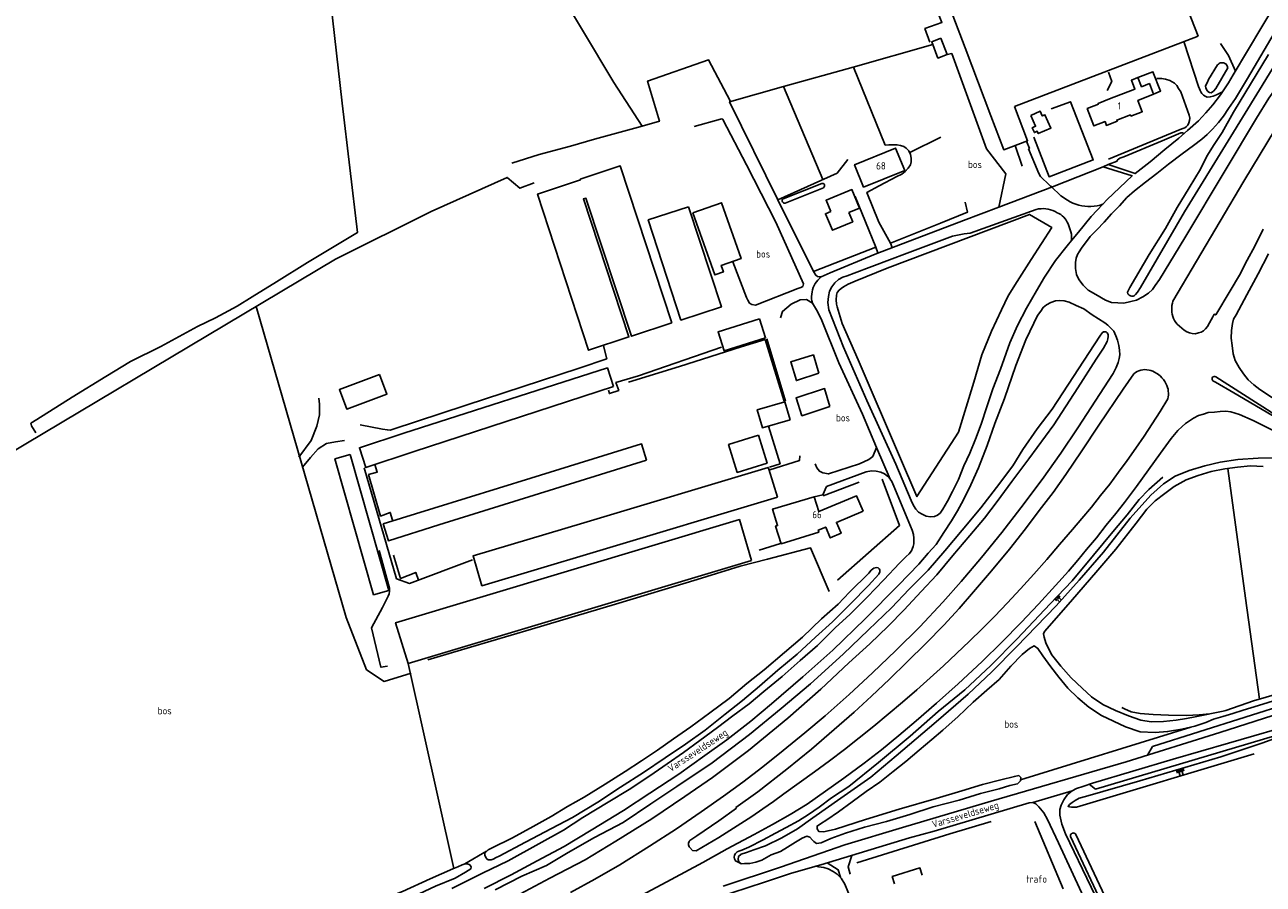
# Model space of a CAD drawing. Header units: metres. Extents: x 226218 to 240385, y 439369 to 449677.
# Tile 158 of 256: x 234094 to 234520, y 444073 to 444369. Entities that reach past the tile are written whole.
import ezdxf

# ---------------------------------------------------------------- set-up
doc = ezdxf.new("R2010")
doc.units = ezdxf.units.M
doc.header["$MEASUREMENT"] = 0
for name, color, linetype in [('BIJGEBOUW', 4, 'Continuous'), ('DAKRAND-BYG', 4, 'Continuous'), ('FUNKTIEAAND', 253, 'Continuous'), ('HEG', 253, 'Continuous'), ('HEK', 253, 'Continuous'), ('HOOFDGEBOUW', 4, 'Continuous'), ('HUISNUMMER', 253, 'Continuous'), ('INSTEEKSLOOT', 153, 'Continuous'), ('KANTVERH', 253, 'Continuous'), ('KANTWATER', 153, 'Continuous'), ('KNTONVERHARD', 253, 'Continuous'), ('MUUR', 253, 'Continuous'), ('OVERVBOUW', 253, 'Continuous'), ('OVLIJNOBJ', 253, 'Continuous'), ('RASTER', 253, 'Continuous'), ('STRAATNAAM', 253, 'Continuous'), ('TALUD', 253, 'Continuous')]:
    doc.layers.add(name, color=color, linetype=linetype)
doc.styles.get("Standard").update_dxf_attribs({"font": 'iso.shx'})

# ---------------------------------------------------------------- blocks, each defined once
blk = doc.blocks.new('TA', base_point=(75009.5, 300012))
for p, q in [((75009.5, 300012.5), (75010, 300012.5)), ((75009.5, 300012.25), (75010.5, 300012.25)), ((75009.5, 300012), (75010, 300012)), ((75009.5, 300011.75), (75010.5, 300011.75)), ((75009.5, 300011.5), (75010, 300011.5))]:
    blk.add_line(p, q)

msp = doc.modelspace()

# ---------------------------------------------------------------- linework, layer by layer
at = {"layer": 'BIJGEBOUW'}
for p, q in [((234497.64, 444364.95), (234493.12, 444376.66)), ((234417.47, 444360.96), (234413.24, 444371.99)), ((234434.48, 444340.77), (234497.64, 444364.95)), ((234417.47, 444360.96), (234426.35, 444337.52)), ((234352.89, 444206.3), (234349.87, 444215.97))]:
    msp.add_line(p, q, dxfattribs=at)
for points in [[(234409.08, 444364.2), (234405.97, 444363.01), (234408.12, 444357.38), (234411.23, 444358.57), (234409.08, 444364.2)], [(234426.35, 444337.52), (234430.77, 444325.84), (234438.97, 444328.94), (234434.48, 444340.77)], [(234296.49, 444244.34), (234294.36, 444250.78), (234224.34, 444228.28), (234208.99, 444223.28), (234211.19, 444216.54), (234227.82, 444221.97), (234296.49, 444244.34)], [(234307.83, 444219), (234306.12, 444224.62), (234267.98, 444212.81), (234234.57, 444202.45), (234217.24, 444197.11), (234218.99, 444191.29), (234236.35, 444196.73), (234269.16, 444206.97), (234307.83, 444219)], [(234349.87, 444215.97), (234349.69, 444216.53), (234286.28, 444197.51), (234248.13, 444186.09), (234251.17, 444175.83), (234289.45, 444187.22), (234352.89, 444206.3)]]:
    msp.add_lwpolyline(points, dxfattribs=at)
at = {"layer": 'DAKRAND-BYG'}
for points in [[(234440.04, 444337.66), (234441.7, 444333.91), (234440.57, 444333.41), (234441.3, 444331.74), (234442.3, 444332.19), (234442.65, 444331.39), (234446.98, 444333.29), (234444.95, 444337.9), (234444.02, 444337.49), (234443.3, 444339.1), (234440.04, 444337.66)], [(234396.66, 444318.67), (234382.52, 444312.97), (234379.4, 444320.7), (234393.54, 444326.41), (234396.66, 444318.67)], [(234316.57, 444266.25), (234298.79, 444320.27), (234284.99, 444315.72), (234285.08, 444315.45), (234270.34, 444310.6), (234287.8, 444256.86), (234301.74, 444261.41), (234286.11, 444308.91), (234286.95, 444309.18), (234302.6, 444261.65), (234316.57, 444266.25)], [(234322.32, 444306.23), (234333.58, 444271.76), (234319.67, 444267.22), (234308.42, 444301.7), (234322.32, 444306.23)], [(234323.8, 444304.13), (234331.31, 444282.78), (234334.29, 444283.83), (234333.52, 444286.02), (234340.35, 444288.42), (234333.61, 444307.58), (234323.8, 444304.13)], [(234346.75, 444267.64), (234332.46, 444263.19), (234334.49, 444256.66), (234348.78, 444261.11), (234346.75, 444267.64)], [(234367.16, 444248.95), (234365.24, 444255.27), (234357.48, 444252.81), (234359.4, 444246.43), (234367.16, 444248.95)], [(234215.95, 444248.53), (234202.13, 444243.34), (234204.67, 444236.59), (234218.48, 444241.78), (234215.95, 444248.53)], [(234370.89, 444237.45), (234369.07, 444243.67), (234359.3, 444240.44), (234361.32, 444234.33), (234370.89, 444237.45)], [(234357.24, 444232.94), (234347.7, 444230.19), (234345.92, 444236.36), (234355.46, 444239.11), (234357.24, 444232.94)], [(234346.37, 444227.58), (234336.06, 444224.39), (234339.02, 444214.83), (234349.32, 444218.02), (234346.37, 444227.58)], [(234205.81, 444220.96), (234219.09, 444174.2), (234213.88, 444172.72), (234200.6, 444219.47), (234205.81, 444220.96)], [(234343.93, 444184.49), (234339.79, 444198.57), (234221.45, 444163.07), (234225.8, 444149), (234343.93, 444184.49)]]:
    msp.add_lwpolyline(points, dxfattribs=at)
at = {"layer": 'HEG'}
for p, q in [((234368.64, 444206.74), (234380.95, 444211.48)), ((234380.23, 444080.48), (234412.26, 444090.4))]:
    msp.add_line(p, q, dxfattribs=at)
for points in [[(234466.38, 444346.21), (234468, 444349.29), (234466.77, 444352.54)], [(234466.83, 444322.61), (234491.99, 444332.99), (234493.04, 444333.41), (234493.63, 444333.79), (234494.11, 444334.29), (234494.49, 444335.1), (234494.74, 444335.93), (234494.79, 444336.72), (234494.6, 444337.75), (234491.65, 444345.76)], [(234373.57, 444177.72), (234394.91, 444196.56), (234388.94, 444212.51)]]:
    msp.add_lwpolyline(points, dxfattribs=at)
at = {"layer": 'HEK'}
msp.add_line((234451.24, 444071.56), (234441.4, 444094.65), dxfattribs=at)
msp.add_lwpolyline([(234441.08, 444330.13), (234446.37, 444316.58), (234461.57, 444322.33), (234453.69, 444342.36), (234447.05, 444339.96)], dxfattribs=at)
at = {"layer": 'HOOFDGEBOUW'}
for points in [[(234476.91, 444350.66), (234474.68, 444349.76), (234475.9, 444346.74), (234467.18, 444343.38), (234467.17, 444343.41), (234463.2, 444341.8), (234463.33, 444341.54), (234459.47, 444340.04), (234461.75, 444334.05), (234465.63, 444335.53), (234466.12, 444334.23), (234469.81, 444335.63), (234469.66, 444336.04), (234474.37, 444337.83), (234474.52, 444337.43), (234478.44, 444338.92), (234476.95, 444342.83), (234482.32, 444345.01)], [(234482.32, 444345.01), (234480.87, 444348.59), (234478.19, 444347.5), (234476.91, 444350.66)], [(234377.49, 444304.22), (234381.15, 444305.73), (234378.52, 444312.12), (234369.6, 444308.44), (234371.2, 444304.56)], [(234377.49, 444304.22), (234378.82, 444301.07), (234371.81, 444298.12), (234369.41, 444303.8), (234371.2, 444304.56)], [(234382.33, 444201.48), (234380.1, 444206.71), (234367.13, 444201.31), (234365.56, 444206.45), (234351.18, 444202.2), (234352.91, 444196.53), (234352.25, 444196.32), (234354.18, 444190.27), (234367.14, 444194.23), (234366.94, 444194.99), (234369.5, 444196.02), (234371.05, 444192.29), (234374.76, 444193.87), (234373.18, 444197.58), (234382.33, 444201.48)]]:
    msp.add_lwpolyline(points, dxfattribs=at)
at = {"layer": 'INSTEEKSLOOT'}
for p, q in [((234354.8, 444309), (234368.14, 444314.24)), ((234368.68, 444312.79), (234355.49, 444307.46)), ((234484.13, 444025.05), (234453.75, 444089.56)), ((234455.59, 444090.17), (234485.81, 444025.97))]:
    msp.add_line(p, q, dxfattribs=at)
for points in [[(234475.69, 444275.6), (234476.11, 444276.01), (234476.76, 444276.82), (234477.82, 444278.43), (234493.01, 444304.48), (234508.04, 444328.87), (234518.74, 444346.45), (234531.31, 444366.91), (234540.52, 444381.74), (234545.94, 444390.96), (234552.83, 444402.51), (234565.19, 444423.39), (234579.45, 444447.3), (234597.12, 444477.03), (234612.59, 444503.2), (234630.86, 444533.41), (234643.35, 444554.31), (234658.84, 444579.98), (234673.65, 444604.42)], [(234521.92, 444358.6), (234509.81, 444338.77), (234505.89, 444331.8), (234503.13, 444327.64), (234500.7, 444323.65), (234498.48, 444319.16), (234494.58, 444312.69), (234490.46, 444305.98), (234486.38, 444298.77), (234480.78, 444289.78), (234474.14, 444278.45), (234473.66, 444277.48), (234473.38, 444276.81), (234473.43, 444276.25), (234473.9, 444275.79), (234474.37, 444275.54), (234474.83, 444275.45), (234475.26, 444275.46), (234475.69, 444275.6)], [(234507.88, 444354.01), (234507.8, 444354.4), (234507.65, 444354.76), (234507.43, 444355.09), (234507.15, 444355.36), (234506.82, 444355.58), (234506.46, 444355.73), (234506.07, 444355.8), (234505.68, 444355.8), (234505.29, 444355.72), (234504.93, 444355.56), (234504.61, 444355.34), (234504.33, 444355.05)], [(234504.33, 444355.05), (234501.19, 444349.97), (234500.88, 444349.1), (234500.46, 444348.34), (234500.21, 444347.77), (234500.32, 444347.17), (234500.54, 444346.55), (234501.01, 444345.93), (234501.62, 444345.58), (234502.15, 444345.49), (234503, 444346.01), (234503.74, 444346.88), (234507.88, 444354.01)], [(234368.14, 444314.24), (234368.36, 444314.27), (234368.59, 444314.22), (234368.79, 444314.12), (234368.95, 444313.96), (234369.06, 444313.76), (234369.11, 444313.54), (234369.09, 444313.31), (234369.01, 444313.1), (234368.87, 444312.92), (234368.68, 444312.79)], [(234354.8, 444309), (234354.64, 444308.81), (234354.55, 444308.59), (234354.51, 444308.34), (234354.55, 444308.1), (234354.65, 444307.88), (234354.81, 444307.69), (234355.01, 444307.55), (234355.24, 444307.47), (234355.49, 444307.46)], [(234416.4, 444194.97), (234422.82, 444202.59), (234428.26, 444209.56), (234433.89, 444217.06), (234437.38, 444222.7), (234442.22, 444229.86), (234447.44, 444236.59), (234463.78, 444261.7), (234464.61, 444262.82), (234465.07, 444263.19), (234465.6, 444263.23), (234466.03, 444263.14), (234466.4, 444262.82), (234466.64, 444262.26), (234466.69, 444261.57), (234466.58, 444260.74), (234466.3, 444259.84), (234465.09, 444257.56), (234462.62, 444253.83)], [(234262.49, 444068.76), (234274.53, 444075.14), (234286.68, 444081.5), (234297.3, 444087.88), (234309.68, 444095.57), (234320.96, 444103.23), (234330.49, 444109.82), (234342.9, 444119.16), (234356.46, 444130.18), (234367.8, 444140.16), (234377.43, 444149.3), (234384.71, 444155.82), (234390.96, 444161.88), (234396.53, 444167.53), (234402.29, 444173.84), (234407.76, 444179.55), (234413.24, 444186.16), (234419.05, 444193.07), (234424.12, 444199.04), (234428.5, 444204.83), (234433.51, 444211.69), (234439.37, 444219.43), (234447.95, 444231.17), (234456.25, 444243.96), (234462.62, 444253.83)], [(234515.66, 444217.02), (234511.26, 444216.65), (234506.81, 444216.03), (234502.19, 444215.07), (234497.62, 444213.74), (234493.52, 444212.23), (234489.43, 444209.96), (234486.23, 444207.6), (234482.91, 444205.08), (234480, 444202.14), (234476.3, 444197.29), (234469.3, 444188.44), (234463.14, 444181.15), (234453.74, 444170.26), (234444.73, 444160.06), (234444.49, 444159.27), (234444.65, 444158.09), (234445.28, 444156.16), (234447.22, 444152.11)], [(234520.07, 444216.81), (234515.66, 444217.02)], [(234255.75, 444071.19), (234264.89, 444075.83), (234273.35, 444079.59), (234280.8, 444083.98), (234289.92, 444089.21), (234299.81, 444094.29), (234309.3, 444100.72), (234318.21, 444106.77), (234330.44, 444114.92), (234343.24, 444124.63), (234354.11, 444133.54), (234364.28, 444142.03), (234375.51, 444152.24), (234384.24, 444160.61), (234392.08, 444168.19), (234398.17, 444174.68), (234404.74, 444181.21), (234410.49, 444187.79), (234416.4, 444194.97)], [(234377.73, 444173.61), (234384.28, 444180.14), (234385.12, 444181.12), (234385.54, 444181.49), (234386.1, 444181.83), (234386.55, 444182.01), (234387.05, 444182.05), (234387.52, 444181.96), (234387.92, 444181.67), (234388.09, 444181.25), (234388.08, 444180.58), (234387.79, 444179.78), (234384.17, 444175.86), (234377.99, 444169.57)], [(234377.73, 444173.61), (234373.79, 444169.42), (234368.04, 444164.39), (234361.55, 444158.1), (234355.31, 444152.8), (234348.32, 444146.82), (234342.33, 444142.12), (234336.25, 444136.99), (234329.64, 444132.05), (234323.06, 444127.24), (234317.15, 444123.17), (234311.55, 444119.28), (234306.1, 444115.55), (234300.42, 444111.85), (234293.56, 444107.5), (234286.34, 444103.1), (234280.59, 444099.84), (234275, 444096.37), (234268.82, 444092.99), (234261.68, 444089.1), (234254.42, 444085.55), (234253.31, 444084.95), (234252.59, 444084.29), (234252.2, 444083.76), (234252.22, 444083.07), (234252.5, 444082.31), (234252.81, 444081.82), (234253.34, 444081.53), (234253.91, 444081.48), (234254.4, 444081.49), (234255.09, 444081.74), (234256.07, 444082.26)], [(234256.07, 444082.26), (234257.16, 444082.71), (234266.19, 444087.54), (234275.09, 444092.23), (234282.32, 444096), (234291.01, 444101.32), (234298.85, 444106.49), (234306.81, 444111.59), (234314.29, 444116.59), (234321.27, 444121.27), (234327.95, 444126.12), (234334.88, 444131.6), (234340.87, 444136.3), (234346.66, 444141.22), (234353.06, 444146.72), (234359.66, 444152.26), (234365.95, 444158.06), (234371.8, 444163.35), (234377.99, 444169.57)], [(234502.98, 444129.84), (234506.18, 444130.77), (234509.6, 444131.9), (234513.14, 444133.01), (234518.47, 444134.62), (234525.11, 444136.65), (234533.96, 444139.26), (234541.55, 444141.7), (234543.1, 444142.17), (234544.61, 444142.96), (234545.15, 444143.6), (234545.11, 444144.23), (234544.6, 444144.55), (234543.78, 444144.47), (234539.87, 444142.99), (234528.95, 444139.78), (234516.71, 444136.2), (234507.18, 444132.92), (234506.24, 444132.64)], [(234415.01, 444130.69), (234413.06, 444128.92), (234409.75, 444126.07), (234405.98, 444122.91), (234401.62, 444119.21), (234397.1, 444115.27), (234392.74, 444111.83), (234388.15, 444108.16), (234383.46, 444105.04), (234378.64, 444101.43), (234373.88, 444097.95), (234369.83, 444095.25), (234367.64, 444093.88), (234366.53, 444093.12), (234366.55, 444092.13), (234367.17, 444091.18), (234368.73, 444091.15), (234370.31, 444091.52), (234372.81, 444092.03)], [(234453.75, 444089.56), (234453.73, 444089.81), (234453.78, 444090.07), (234453.9, 444090.29), (234454.07, 444090.49), (234454.28, 444090.63), (234454.53, 444090.71), (234454.78, 444090.72), (234455.03, 444090.67), (234455.26, 444090.55), (234455.45, 444090.38), (234455.59, 444090.17)], [(234247.47, 444079.09), (234247.32, 444078.36), (234245.49, 444077.23), (234241.96, 444075.2), (234235.17, 444072.43), (234227.66, 444068.9), (234217.22, 444065.06), (234215.88, 444064.44), (234214.95, 444064.15), (234214.19, 444064.33), (234213.72, 444064.82), (234213.44, 444065.51), (234213.52, 444066.11), (234213.91, 444066.51), (234215.58, 444067.38), (234223.79, 444070.63), (234233.36, 444074.95), (234241.13, 444078.36), (234242.9, 444079.09), (234244.38, 444079.78), (234245.39, 444080.14), (234246.26, 444080.16), (234247.06, 444079.74), (234247.47, 444079.09)]]:
    msp.add_lwpolyline(points, dxfattribs=at)
at = {"layer": 'KANTVERH'}
for p, q in [((234505.36, 444362.46), (234508.15, 444358.31)), ((234510.47, 444352.92), (234508.15, 444358.31)), ((234466.74, 444320.72), (234469.78, 444321.92)), ((234464.94, 444320.01), (234466.74, 444320.72)), ((234429.08, 444306.1), (234447.5, 444313.12)), ((234466.36, 444308.68), (234464.91, 444307.13)), ((234386.71, 444292.34), (234387.48, 444290.32)), ((234391.82, 444293.68), (234392.39, 444292.17)), ((234367.96, 444282.11), (234371.05, 444283.46)), ((234490.39, 444265.77), (234492.8, 444263.76)), ((234492.8, 444263.76), (234492.09, 444264.47)), ((234305.05, 444248), (234333.67, 444257.92)), ((234349.2, 444260.74), (234355.68, 444239.34)), ((234471.85, 444243.51), (234475.49, 444248.74)), ((234386.92, 444223.33), (234391.65, 444212.54)), ((234346.54, 444188.06), (234353.97, 444190.37)), ((234481.97, 444120.52), (234544.81, 444140.37)), ((234546.57, 444130.85), (234462.3, 444105.83)), ((234480.27, 444117.54), (234481.97, 444120.52)), ((234462.3, 444105.83), (234460.21, 444107.47))]:
    msp.add_line(p, q, dxfattribs=at)
for points in [[(234481.12, 444321.72), (234486.15, 444325.91), (234491.03, 444329.86), (234493.99, 444332.5), (234497.79, 444335.83), (234500.35, 444338.5), (234502.7, 444341.36), (234505.31, 444344.7), (234508.07, 444348.86), (234509.67, 444351.58), (234524.5, 444376.46), (234537.76, 444398.62), (234549.83, 444418.62), (234563.14, 444440.77), (234573.81, 444458.38), (234581.63, 444471.65), (234591.77, 444488.32), (234607.55, 444514.87), (234626.18, 444545.64), (234640.14, 444568.72), (234654.69, 444592.88), (234661.53, 444604.46), (234669.11, 444617.27), (234678.7, 444633.05)], [(234552.05, 444378.3), (234549.47, 444374.67), (234532.5, 444346.72), (234513.34, 444315.04), (234488.99, 444273.79)], [(234524.99, 444367.91), (234514.62, 444350.38), (234510.5, 444343.52), (234508.16, 444340.06), (234506.39, 444337.41), (234504.72, 444335.19), (234502.65, 444332.96), (234500.81, 444331.06), (234498.95, 444329.5), (234496.05, 444327.32), (234492.11, 444324.39), (234487.49, 444320.91), (234483.42, 444317.71), (234479.51, 444314.71), (234475.74, 444311.72), (234473.17, 444309.44), (234470.58, 444306.54), (234467.8, 444303.77), (234465.34, 444300.97), (234462.75, 444298.26), (234460.55, 444295.96), (234457.46, 444292.02), (234456.66, 444290.68), (234456.12, 444289.81), (234455.71, 444288.54), (234455.42, 444287.04), (234455.46, 444285.03), (234455.8, 444282.92), (234456.6, 444281.15), (234458.1, 444279.22), (234459.79, 444277.54)], [(234492.84, 444362.7), (234497.83, 444347.58), (234498.11, 444346.86), (234498.39, 444346.27), (234498.6, 444345.78), (234498.95, 444345.16), (234499.45, 444344.67), (234500.06, 444344.25), (234500.82, 444343.97), (234501.85, 444344.03), (234502.84, 444344.28), (234503.98, 444344.74), (234504.94, 444345.19), (234506.01, 444345.75)], [(234412.84, 444358.92), (234424.84, 444326.11), (234431.52, 444317.61)], [(234459.79, 444277.54), (234462.48, 444275.98), (234465.83, 444274.06), (234467.8, 444273.28), (234470.05, 444273.16), (234472.07, 444273.07), (234474.48, 444273.59), (234476.39, 444274.09), (234478.68, 444275.23), (234480.57, 444276.47), (234481.9, 444277.72), (234482.9, 444279.17), (234484.38, 444281.22), (234493.04, 444295.51), (234506.93, 444318.72), (234517.77, 444336.69), (234522.02, 444343.54), (234525.87, 444349.08), (234532.16, 444358.19)], [(234483.41, 444350.38), (234485.06, 444350.38), (234486.39, 444350.08), (234487.92, 444349.62), (234489.5, 444348.73), (234490.31, 444347.95), (234490.9, 444346.9), (234491.65, 444345.76)], [(234324.17, 444333.89), (234333.26, 444336.4), (234333.75, 444336.48), (234334.09, 444336.29), (234342.21, 444320.61), (234352.33, 444300.97), (234361.83, 444279.69), (234361.62, 444278.82), (234360.93, 444278.41), (234359.88, 444278.12), (234345.3, 444272.41), (234344.01, 444272.55), (234343.27, 444273.09), (234342.68, 444274.04), (234342.17, 444275.03), (234337.57, 444287.27)], [(234469.78, 444321.92), (234469.82, 444322.21), (234470.73, 444322.9), (234472.04, 444323.42), (234485.33, 444328.94), (234491.69, 444331.69), (234492.29, 444331.67), (234492.74, 444331.39)], [(234439.24, 444326.15), (234442.87, 444317.72), (234443.42, 444316.61), (234446.53, 444313.63), (234446.8, 444313.31), (234447.09, 444313.17)], [(234466.74, 444320.72), (234475.95, 444317.64), (234481.12, 444321.72)], [(234371.05, 444283.46), (234386.53, 444289.96), (234416.9, 444301.47), (234429.08, 444306.1), (234431.52, 444317.61)], [(234447.09, 444313.17), (234447.14, 444313.15), (234447.5, 444313.12), (234464.94, 444320.01)], [(234466.36, 444308.68), (234474.93, 444316.89), (234464.94, 444320.01)], [(234450.95, 444309.7), (234450.46, 444310.02), (234447.09, 444313.17)], [(234464.91, 444307.13), (234463.9, 444306.81), (234462.86, 444306.57), (234461.82, 444306.41), (234460.76, 444306.33), (234459.7, 444306.33), (234458.64, 444306.4), (234457.59, 444306.55), (234456.55, 444306.79), (234455.54, 444307.09), (234454.55, 444307.47), (234453.59, 444307.93), (234452.67, 444308.45), (234451.79, 444309.04), (234450.95, 444309.7)], [(234413.14, 444296.14), (234417.14, 444296.88), (234419.19, 444297.19), (234441.95, 444305.31)], [(234441.95, 444305.31), (234442.76, 444305.47), (234443.59, 444305.57), (234444.42, 444305.59), (234445.25, 444305.53), (234446.07, 444305.41), (234446.88, 444305.21), (234447.66, 444304.93), (234448.42, 444304.59), (234449.14, 444304.18)], [(234464.91, 444307.13), (234460.9, 444302.82), (234456.48, 444297.53), (234454.09, 444294.57)], [(234449.14, 444304.18), (234449.76, 444303.88), (234450.35, 444303.51), (234450.9, 444303.09), (234451.41, 444302.62), (234451.87, 444302.11), (234452.28, 444301.56), (234452.64, 444300.97), (234452.94, 444300.34), (234453.18, 444299.7), (234453.36, 444299.03)], [(234393.63, 444217.68), (234383.68, 444239.61), (234375.64, 444257.91), (234370.53, 444270.81), (234370.21, 444273.32), (234370.4, 444275.3), (234370.76, 444277.13), (234371.55, 444278.64), (234372.65, 444280.02), (234373.88, 444281.14), (234375.38, 444282.03), (234376.86, 444282.5), (234379.26, 444283.34), (234397.48, 444290.29), (234413.14, 444296.14)], [(234453.36, 444299.03), (234453.64, 444298.32), (234453.86, 444297.59), (234454.02, 444296.85), (234454.11, 444296.09), (234454.13, 444295.33), (234454.09, 444294.57)], [(234520.08, 444298.48), (234517.2, 444292.72), (234514.49, 444287.83), (234511.92, 444282.64), (234508.63, 444277.28), (234503.71, 444269.03), (234503.21, 444269.21), (234502.73, 444268.37), (234502.19, 444267.3), (234501.58, 444266.3), (234500.85, 444265.06), (234500.2, 444264.22), (234499.49, 444263.57), (234498.74, 444263.06), (234497.78, 444262.8), (234496.66, 444262.55), (234495.57, 444262.63), (234494.64, 444262.8), (234493.8, 444263.18), (234492.8, 444263.76)], [(234454.09, 444294.57), (234452.61, 444292.74), (234448.58, 444287.72), (234444.77, 444281.98), (234442.02, 444277.29), (234438.58, 444271.35), (234435.49, 444265.36), (234432.84, 444259.41), (234429.63, 444250.34), (234427, 444243.56), (234424.88, 444237.36), (234422.96, 444231.42), (234421.02, 444226.22), (234419.03, 444221.44), (234417.01, 444217.09), (234415.13, 444212.42), (234413.16, 444208.24), (234411.35, 444204.96), (234409.75, 444202.11), (234408.89, 444200.8), (234408.01, 444200.05), (234406.89, 444199.63), (234405.57, 444199.57), (234404.11, 444199.77), (234402.64, 444200.4), (234401.43, 444201.17), (234400.52, 444202.11), (234399.73, 444203.41), (234398.93, 444205.15), (234393.63, 444217.68)], [(234569.93, 444210.31), (234550.27, 444222.43), (234527.32, 444237.82), (234518.93, 444243.34), (234516.77, 444244.91), (234514.88, 444246.69), (234513.22, 444248.71), (234511.81, 444250.9), (234510.43, 444253.31), (234509.76, 444255.65), (234509.33, 444258.45), (234509.01, 444261), (234509.19, 444263.61), (234509.43, 444266), (234509.86, 444267.5), (234510.69, 444268.98), (234514.41, 444275.94), (234518.3, 444283.18), (234521.89, 444290.04)], [(234367.96, 444282.07), (234367.37, 444281.57), (234366.83, 444281.02), (234366.34, 444280.42), (234365.91, 444279.78), (234365.53, 444279.1), (234365.22, 444278.39), (234364.97, 444277.66), (234364.78, 444276.91), (234364.67, 444276.14), (234364.62, 444275.37), (234364.64, 444274.59), (234364.73, 444273.83), (234364.89, 444273.07)], [(234353.87, 444268), (234354.62, 444270.2), (234357.64, 444272.68), (234360.72, 444274.17), (234362.87, 444274.32), (234364.89, 444273.07), (234366.36, 444270.78), (234367.95, 444267.64), (234374.04, 444252.51), (234382.13, 444234.88), (234386.92, 444223.33), (234385.76, 444220.32), (234384.29, 444219.2), (234381.14, 444217.81), (234370.43, 444214.27), (234368.53, 444214.69), (234367.3, 444215.29), (234366.41, 444216.4), (234365.89, 444217.77)], [(234404.69, 444187), (234407.47, 444189.98), (234410.16, 444194.1), (234412.82, 444198.2), (234414.83, 444201.62), (234416.96, 444205.41), (234419.43, 444210.59), (234422.12, 444216.38), (234425.07, 444224.02), (234427.72, 444231.69), (234431.01, 444240.21), (234434.93, 444251.55), (234438.38, 444260.49), (234441.07, 444266.15), (234442.34, 444268.82), (234443.56, 444270.34), (234444.36, 444271.58), (234445.44, 444272.46), (234446.91, 444273.29)], [(234446.91, 444273.29), (234448.55, 444273.85), (234450.11, 444273.99), (234451.53, 444273.89), (234453.3, 444273.39), (234455.7, 444272.26), (234458.28, 444271.05), (234461.17, 444269.06)], [(234488.99, 444273.79), (234488.78, 444273.05), (234488.64, 444272.29), (234488.57, 444271.53), (234488.56, 444270.76), (234488.63, 444269.99), (234488.76, 444269.23), (234488.96, 444268.48), (234489.23, 444267.76), (234489.55, 444267.06), (234489.95, 444266.4), (234490.39, 444265.77)], [(234430.12, 444194.08), (234436.66, 444202.62), (234443.99, 444212.42), (234450.38, 444221.46), (234456.28, 444230.19), (234468.46, 444248.86), (234469.47, 444250.94), (234470.13, 444252.61), (234470.43, 444254), (234470.67, 444255.23), (234470.63, 444256.92), (234470.34, 444258.44), (234469.96, 444260.35), (234469.37, 444261.83), (234468.61, 444263.36), (234467.59, 444264.47), (234466.58, 444265.51), (234465.57, 444266.24), (234461.17, 444269.06)], [(234284.63, 444250.67), (234294.13, 444253.92), (234293.01, 444258.36)], [(234209.32, 444231.2), (234216.93, 444229.71), (234218.66, 444229.41), (234219.55, 444229.4), (234220.27, 444229.58), (234245.75, 444237.95), (234284.63, 444250.67)], [(234475.49, 444248.74), (234476.05, 444249.16), (234476.65, 444249.51), (234477.3, 444249.8), (234477.96, 444250.01), (234478.65, 444250.14), (234479.35, 444250.19), (234480.05, 444250.16), (234480.75, 444250.05), (234481.42, 444249.87), (234482.07, 444249.61), (234482.69, 444249.27)], [(234482.69, 444249.27), (234483.39, 444248.89), (234484.05, 444248.45), (234484.66, 444247.94), (234485.22, 444247.38), (234485.73, 444246.77), (234486.18, 444246.11), (234486.56, 444245.41), (234486.87, 444244.68)], [(234294.73, 444243.08), (234295.02, 444241.93), (234298.24, 444243.05), (234297.29, 444245.72), (234305.05, 444248)], [(234523.51, 444234.83), (234523.48, 444234.7), (234523.42, 444234.56), (234523.29, 444234.53), (234522.99, 444234.55), (234509.92, 444242.15), (234503.65, 444245.85), (234503.21, 444246.11), (234502.77, 444246.36), (234502.53, 444246.75), (234502.49, 444247.15), (234502.52, 444247.48), (234502.78, 444247.72), (234503.14, 444247.79), (234503.4, 444247.77), (234503.7, 444247.74), (234522.74, 444235.51), (234523.07, 444235.32), (234523.34, 444235.19), (234523.44, 444235.06), (234523.51, 444234.96), (234523.51, 444234.83)], [(234438.24, 444195.38), (234443, 444201.7), (234447.8, 444207.9), (234452.07, 444214.08), (234457.62, 444222.18), (234463.45, 444231.04), (234471.85, 444243.51)], [(234486.87, 444244.68), (234487.11, 444244.06), (234487.29, 444243.42), (234487.4, 444242.77), (234487.46, 444242.1), (234487.46, 444241.44), (234487.4, 444240.78), (234487.28, 444240.13)], [(234487.28, 444240.13), (234484.61, 444235.81), (234481.88, 444231.53), (234479.08, 444227.3), (234476.21, 444223.11), (234473.28, 444218.96), (234470.29, 444214.87), (234467.23, 444210.82), (234464.11, 444206.81), (234460.93, 444202.86), (234457.68, 444198.96), (234454.37, 444195.11)], [(234436.71, 444163.2), (234442.77, 444169.49), (234448.59, 444175.84), (234453.08, 444180.87), (234456.31, 444184.61), (234459.28, 444188.25), (234462.67, 444192.33), (234465.98, 444196.64), (234469.3, 444200.65), (234472.27, 444204.46), (234476.45, 444209.97), (234480.6, 444215.69), (234484.71, 444221.38), (234488.37, 444226.52), (234490.7, 444229.25), (234492.13, 444230.57), (234493.26, 444231.59), (234494.67, 444232.52), (234496.1, 444233.51)], [(234496.1, 444233.51), (234497.84, 444234.34), (234499.52, 444234.84), (234501.16, 444235.37), (234503.24, 444235.58), (234505.29, 444235.79), (234507.17, 444235.93), (234508.86, 444235.67), (234511.93, 444234.71), (234516.54, 444232.66), (234522.77, 444229.55), (234530.67, 444225.42), (234539.21, 444220.77), (234542.8, 444218.82)], [(234350.27, 444215.72), (234360.46, 444218.88), (234360.63, 444220.57)], [(234210.7, 444216.4), (234221.79, 444178.24), (234226.26, 444176.61), (234247.96, 444184.7)], [(234365.57, 444206.41), (234368.5, 444207.14), (234369.8, 444209.95), (234383.36, 444215.01)], [(234397.23, 444185.88), (234398.17, 444186.76), (234398.97, 444187.87), (234399.32, 444188.77), (234399.6, 444189.31), (234399.78, 444190.21), (234399.83, 444191.17), (234399.77, 444192.22), (234399.68, 444193.41), (234399.28, 444194.93), (234392.96, 444210.12), (234392.2, 444211.63), (234391.65, 444212.54), (234390.8, 444213.52), (234389.73, 444214.32), (234388.46, 444214.85), (234386.86, 444215.22), (234385.2, 444215.31), (234383.36, 444215.01)], [(234281.66, 444070.23), (234290, 444074.82), (234298.63, 444079.73), (234308.89, 444086.18), (234318.12, 444092.21), (234326.61, 444098.02), (234334.33, 444103.45), (234340.92, 444108.23), (234347.82, 444113.51), (234354.82, 444119.12), (234362.3, 444125.14), (234369.32, 444130.99), (234377.6, 444138.38), (234385.55, 444145.8), (234393.63, 444153.56), (234401.89, 444161.72), (234409.75, 444170.13), (234416.09, 444177.25), (234423.09, 444185.48), (234430.12, 444194.08)], [(234338.76, 444099.21), (234338.58, 444099.47), (234346.18, 444104.9), (234356.08, 444112.63), (234364.54, 444119.53), (234372.44, 444126.29), (234379.26, 444132.29), (234385.26, 444137.79), (234391.42, 444143.61), (234397.55, 444149.64), (234404, 444155.97), (234410.19, 444162.23), (234415.43, 444168), (234420.4, 444173.74), (234426.5, 444180.99), (234432.76, 444188.37), (234438.24, 444195.38)], [(234454.37, 444195.11), (234449.99, 444189.95), (234445.56, 444184.84), (234441.07, 444179.78), (234436.53, 444174.77), (234431.94, 444169.8)], [(234213.12, 444161.27), (234216.9, 444168.37), (234218.36, 444171.11), (234218.94, 444172.25), (234219.22, 444173.05), (234219.36, 444173.98), (234219.34, 444174.94), (234215.78, 444187.91)], [(234240.84, 444071.66), (234251.42, 444076.92), (234260.24, 444081.12), (234270.73, 444086.98), (234279.21, 444091.73), (234285.9, 444096.01), (234294.62, 444101.33), (234301.81, 444105.69), (234308.99, 444110.35), (234314.93, 444114.48), (234320.57, 444118.41), (234326.17, 444122.57), (234332.3, 444127.01), (234337.48, 444130.99), (234343.18, 444135.12), (234348.15, 444139.47), (234354.49, 444144.6), (234360.67, 444150.03), (234366.68, 444155.29), (234372.87, 444161.39), (234377.83, 444165.96), (234383.76, 444171.92), (234389.49, 444177.87), (234394.86, 444183.54), (234397.23, 444185.88)], [(234251.93, 444071.61), (234261.2, 444076.31), (234270.13, 444081.14), (234279.46, 444086.11), (234288.81, 444091.7), (234299.92, 444098.47), (234308.96, 444104.39), (234318.91, 444110.93), (234327.88, 444117.34), (234335.5, 444122.81), (234343.7, 444129.24), (234350.79, 444135.22), (234361.65, 444144.43), (234371.91, 444153.69), (234383.03, 444164.45), (234394.53, 444175.96), (234401.52, 444183.26), (234404.69, 444187)], [(234587.77, 444177.79), (234581.48, 444165.91), (234579.6, 444162.69), (234578.03, 444160.01), (234576.07, 444157.41), (234574.34, 444154.73), (234572.08, 444152.3), (234569.65, 444149.86), (234566.98, 444147.45), (234564.37, 444145.71), (234561.49, 444144.16), (234557.79, 444142.52), (234551.19, 444140.06), (234538.43, 444135.98), (234505.07, 444125.35), (234472.94, 444115.22), (234426.43, 444101.7), (234395.94, 444092.57), (234376.11, 444086.61), (234353.9, 444078.98), (234334.24, 444072.46)], [(234431.94, 444169.8), (234427.65, 444165.39), (234423.31, 444161.03), (234418.92, 444156.71), (234414.47, 444152.46), (234409.98, 444148.25), (234405.44, 444144.1), (234400.85, 444140)], [(234213.12, 444161.27), (234216.39, 444147.77), (234218.73, 444148.18)], [(234304.51, 444068.38), (234316.25, 444074.69), (234327.25, 444080.59), (234335.59, 444085.24), (234344.85, 444090.17), (234351.13, 444093.59), (234357.31, 444097.03), (234363.06, 444100.66), (234369.42, 444105.14), (234375.77, 444109.64), (234382.68, 444114.73), (234388.64, 444119.36), (234394.66, 444124.22), (234400.64, 444129.28), (234407.66, 444135.43), (234415.09, 444142.08), (234423.33, 444149.77), (234430.05, 444156.34), (234436.71, 444163.2)], [(234400.85, 444140), (234395.97, 444135.78), (234391.03, 444131.62), (234386.05, 444127.53), (234381.01, 444123.49), (234375.93, 444119.51), (234370.8, 444115.6), (234365.62, 444111.75), (234360.4, 444107.96), (234355.13, 444104.24)], [(234454.26, 444105.19), (234455.83, 444105.98), (234457.97, 444106.76), (234461.32, 444107.82), (234489.08, 444116.1), (234508.06, 444121.58), (234533.42, 444128.95), (234545.65, 444132.96), (234552.67, 444135.69), (234556.97, 444137.44), (234559.99, 444138.69)], [(234355.13, 444104.24), (234351.48, 444101.59), (234347.79, 444098.99), (234344.07, 444096.45), (234340.3, 444093.97), (234336.5, 444091.54), (234332.67, 444089.17), (234328.8, 444086.85), (234324.89, 444084.59)], [(234440.81, 444101.16), (234454.26, 444105.19), (234452.73, 444103.93), (234451.41, 444102.08), (234450.56, 444100.31), (234450.09, 444098.81), (234450.04, 444096.82), (234450.7, 444093.79), (234452.03, 444090.44), (234469.71, 444053.72), (234489.92, 444009.8), (234499.92, 443987.17)], [(234406.79, 444091.35), (234439.45, 444101.13), (234440.81, 444101.16), (234441.81, 444100.71), (234442.89, 444099.71), (234444.52, 444097.63), (234445.83, 444095.31), (234449.55, 444087.34), (234458.99, 444067.06)], [(234322.46, 444087.73), (234322.5, 444087.92), (234322.71, 444088.1), (234325.13, 444089.74), (234332.67, 444094.87), (234338.76, 444099.21)], [(234307.17, 444049.23), (234286.77, 444043.83), (234283.25, 444045.84), (234282.9, 444046.29), (234282.73, 444046.85), (234282.9, 444047.88), (234283.43, 444049.38), (234284.2, 444050.92), (234285.36, 444051.94), (234287.07, 444052.84), (234289.59, 444053.82), (234299.12, 444057.34), (234307.46, 444060.2), (234316.27, 444063.37), (234325.47, 444066.25), (234337.17, 444070.08), (234348.41, 444073.83), (234357.75, 444076.85), (234367.78, 444079.78), (234398.27, 444089.01), (234406.79, 444091.35)], [(234322.74, 444085.69), (234322.52, 444085.98), (234322.36, 444086.31), (234322.27, 444086.66), (234322.26, 444087.03), (234322.32, 444087.39), (234322.46, 444087.73)], [(234324.89, 444084.59), (234323.65, 444084.68), (234322.74, 444085.69)], [(234378.51, 444083.03), (234377.18, 444079.12), (234377.95, 444076.58)], [(234366.02, 444079.26), (234366.97, 444079.1), (234368.83, 444078.87), (234370.36, 444078.34), (234372.1, 444077.49), (234373.38, 444076.52), (234374.77, 444075.16), (234376.1, 444073.14), (234377.15, 444070.61), (234379.39, 444064.9), (234381.83, 444059.33), (234384.22, 444054.65), (234386.33, 444051.88), (234388.98, 444050.41)], [(234369.94, 444080.43), (234373.78, 444078.09), (234374.55, 444075.56)], [(234402.71, 444076.25), (234401.93, 444078.68), (234392.38, 444075.71), (234393.19, 444073.21)]]:
    msp.add_lwpolyline(points, dxfattribs=at)
at = {"layer": 'KANTWATER'}
for points in [[(234448.81, 444168.92), (234456.76, 444177.7), (234465.09, 444187.35), (234474.27, 444199.07), (234481.35, 444207), (234485.7, 444210.87), (234489.75, 444213.57), (234494.54, 444215.47), (234499.96, 444217.1), (234505.27, 444218.38), (234511.31, 444219.24), (234518.35, 444219.66), (234524.47, 444219.79)], [(234340.4, 444080.14), (234339.59, 444080.76), (234339.31, 444081.64), (234339.48, 444082.64), (234340.39, 444083.39), (234342.27, 444083.99), (234344.73, 444084.91), (234348.81, 444086.32), (234354.44, 444089.09), (234359.77, 444092.12), (234365.11, 444095.97), (234374.7, 444102.7), (234384.97, 444109.91), (234393.72, 444117.25), (234407.5, 444129.03), (234418.52, 444138.47), (234426.69, 444146.13), (234435.18, 444154.79), (234448.81, 444168.92)], [(234415.01, 444130.69), (234420.23, 444135.77), (234424.97, 444139.91), (234429.16, 444143.57), (234433.23, 444148.16), (234437.05, 444152.12), (234439.59, 444154.26), (234441.23, 444155.12), (234442.54, 444154.26), (234444.18, 444151.68), (234446.98, 444147.9), (234449.67, 444144.32), (234452.8, 444140.58), (234456.31, 444137.28), (234460.09, 444134.01), (234464.36, 444131.19), (234468.57, 444129.17), (234472.65, 444127.23), (234477.75, 444125.59), (234482.82, 444125.34), (234487.15, 444125.6), (234492, 444126.46), (234496.48, 444127.49), (234500.29, 444128.79), (234502.98, 444129.84)], [(234447.22, 444152.11), (234450.42, 444148.14), (234453.91, 444144.08), (234457.73, 444140.58), (234460.97, 444137.58), (234464.84, 444134.94), (234469.18, 444132.82), (234473.66, 444131), (234477.93, 444129.6), (234481.52, 444128.95), (234485.72, 444129.11), (234490.14, 444129.57), (234493.64, 444130.11), (234496.61, 444130.67), (234506.27, 444132.65)], [(234429.81, 444108.99), (234434.45, 444110.19), (234435.97, 444110.45), (234436.61, 444109.8), (234436.54, 444108.71), (234435.47, 444107.66), (234432.87, 444107.01), (234429.18, 444105.93), (234422.8, 444104.34), (234415.4, 444101.99), (234406.51, 444099.72), (234398.49, 444097.13), (234390.43, 444094.64), (234382.89, 444092.78), (234376.29, 444090.69), (234371.23, 444088.79), (234367.88, 444087.39), (234366.33, 444087.13), (234365.36, 444087.77), (234364.92, 444088.29), (234364.07, 444089.33), (234363, 444089.67), (234361.36, 444088.97), (234359.14, 444087.6), (234356.36, 444085.79), (234353.91, 444084.41), (234350.76, 444083.15), (234347.55, 444081.39), (234345.42, 444080.68), (234343.41, 444080.28), (234341.56, 444080.17), (234340.4, 444080.14)], [(234372.81, 444092.03), (234383.2, 444095.31), (234394.81, 444098.9), (234407.48, 444102.59), (234416.32, 444105.26), (234423.46, 444107.43), (234429.81, 444108.99)]]:
    msp.add_lwpolyline(points, dxfattribs=at)
at = {"layer": 'KNTONVERHARD'}
for points in [[(234365.31, 444283.93), (234366.04, 444282.66), (234366.67, 444282.28), (234367.24, 444282.12), (234367.96, 444282.11)], [(234188.21, 444220.09), (234192.42, 444225.77), (234194.4, 444230.78), (234195.24, 444234.67), (234195.29, 444238.24), (234195.05, 444240.32)], [(234189.47, 444216.66), (234192.18, 444219.97), (234194.8, 444222.94), (234197.67, 444224.72), (234200.74, 444225.32), (234203.84, 444225.78)]]:
    msp.add_lwpolyline(points, dxfattribs=at)
at = {"layer": 'MUUR'}
msp.add_line((234434.64, 444327.3), (234437.12, 444320.18), dxfattribs=at)
msp.add_lwpolyline([(234438.55, 444328.78), (234439.57, 444326.33), (234439.24, 444326.15)], dxfattribs=at)
at = {"layer": 'OVERVBOUW'}
msp.add_lwpolyline([(234476.91, 444350.66), (234482.11, 444352.67), (234484.73, 444346.02), (234482.32, 444345.01)], dxfattribs=at)
at = {"layer": 'OVLIJNOBJ'}
for p, q in [((234225.8, 444149), (234241.47, 444078.5)), ((234436.56, 444108.97), (234495.18, 444127.19))]:
    msp.add_line(p, q, dxfattribs=at)
for points in [[(234055.98, 444201.93), (234200.75, 444288.2), (234233.7, 444304.61), (234259.88, 444316.34), (234264.24, 444312.6), (234269.12, 444314.41)], [(234226.79, 444145.68), (234217.57, 444142.91), (234211.46, 444146.89), (234204.48, 444164.93), (234173.43, 444271.92)], [(234340.47, 444080.15), (234338.39, 444081.16), (234338.11, 444081.78), (234338.03, 444082.44), (234338.08, 444083.14), (234338.44, 444083.68), (234339.05, 444084.19), (234339.64, 444084.5), (234340.6, 444084.82), (234343.06, 444085.8), (234347.97, 444088.39), (234352.19, 444090.66), (234355.85, 444092.66), (234360.07, 444094.87), (234363.54, 444097.06), (234367.19, 444099.56), (234371.52, 444102.86), (234377.39, 444106.73), (234387.61, 444114.97), (234398.54, 444124.04), (234408.15, 444132.52), (234417.32, 444140.01), (234426.31, 444148.41), (234435.38, 444157.58), (234446.77, 444169.58), (234454.35, 444177.55), (234461.61, 444186.28), (234468.28, 444194.34), (234473.25, 444200.24), (234477.38, 444205.49), (234480.74, 444208.88), (234485.49, 444213.15)], [(234527.13, 444124.44), (234519.88, 444121.7), (234505.51, 444116.89), (234477.62, 444108.67), (234458.9, 444103.27), (234456.76, 444102.66), (234455.32, 444101.9), (234454.25, 444101.18), (234453.4, 444100.47), (234452.88, 444099.89), (234453.38, 444099.77), (234454.05, 444099.62), (234454.81, 444099.6), (234455.83, 444099.66), (234516.94, 444117.97)]]:
    msp.add_lwpolyline(points, dxfattribs=at)
at = {"layer": 'RASTER'}
for p, q in [((234411.23, 444358.57), (234412.84, 444358.92)), ((234354.95, 444347.6), (234368.52, 444315.61)), ((234398.41, 444324.89), (234409.16, 444330.23)), ((234348.64, 444260.57), (234355.22, 444239.36)), ((234412.26, 444090.4), (234426.42, 444094.64)), ((234245.25, 444080.09), (234252.77, 444084.46))]:
    msp.add_line(p, q, dxfattribs=at)
for points in [[(234190.41, 444453.98), (234194.65, 444415.57), (234197.79, 444388.57), (234203.11, 444341.86), (234208.35, 444297.35), (234191.11, 444287.08), (234180.5, 444280.38), (234172.14, 444275.23), (234166.92, 444272.06), (234159.46, 444268.01), (234153.24, 444264.97), (234140.63, 444258.18), (234130.21, 444252.94), (234121.79, 444247.82), (234110.1, 444240.69), (234097.97, 444233.03), (234095.88, 444231.72), (234096.16, 444230.88), (234097.7, 444228.39)], [(234235.3, 444451.45), (234264.59, 444402.61), (234296.57, 444349.01), (234306.33, 444333.93)], [(234405.34, 444362.92), (234403.62, 444367.57), (234409.49, 444369.61), (234399.89, 444393.62)], [(234406.31, 444362.12), (234378.92, 444354.27), (234354.93, 444347.6), (234336.4, 444342.36), (234353.02, 444308.66), (234373.42, 444317.81), (234377.12, 444322.52)], [(234306.33, 444333.93), (234312.28, 444335.66), (234308.16, 444349.48), (234329.14, 444356.81), (234336.55, 444342.7)], [(234379.05, 444354.32), (234389.96, 444327.44), (234391.25, 444327.56), (234392.6, 444327.59), (234393.99, 444327.59), (234395.22, 444327.35), (234396.32, 444327.01), (234397.23, 444326.37), (234398.14, 444325.49), (234398.7, 444324.25), (234398.86, 444322.9), (234398.89, 444321.7), (234398.64, 444320.64), (234397.91, 444319.53), (234396.87, 444318.38), (234395.7, 444317.43), (234393.96, 444316.63), (234387.91, 444313.46), (234383.69, 444311.18), (234387.75, 444300.91), (234391.82, 444293.68), (234409.01, 444300.57), (234418.33, 444304.41), (234417.43, 444307.8)], [(234306.33, 444333.93), (234289.88, 444329.44), (234281.62, 444327.11), (234270.86, 444324.23), (234261.52, 444321.18)], [(234352.93, 444308.84), (234365.31, 444283.93), (234386.71, 444292.34), (234379.61, 444309.77)], [(234373.39, 444271.76), (234375.1, 444266.07), (234380.64, 444253.51), (234394.93, 444220.36), (234400.89, 444206.48), (234415.14, 444228.64), (234420.49, 444245.84), (234423.2, 444255.23), (234426.57, 444263.41), (234429.95, 444270.7), (234432.33, 444275.59), (234435.33, 444280.49), (234440.2, 444288.07), (234447.28, 444299.08), (234439.57, 444303.62), (234390.61, 444285.14)], [(234373.39, 444271.76), (234373.23, 444272.68), (234373.07, 444274.17), (234373.17, 444275.83), (234373.48, 444276.76), (234374.06, 444277.54), (234374.8, 444278.15), (234375.65, 444278.66), (234377.16, 444279.62), (234379.62, 444280.6), (234390.61, 444285.14)], [(234301.65, 444245.84), (234319.18, 444251.26), (234340.38, 444258.04), (234348.65, 444260.54)], [(234349.85, 444230.67), (234353.8, 444217.81), (234350.09, 444216.6)], [(234220.36, 444198.33), (234219.64, 444201.03), (234216.29, 444199.8), (234212.17, 444214.05), (234215.13, 444214.94), (234214.35, 444217.54)], [(234507.88, 444216.18), (234513.96, 444171.49), (234518.74, 444136.79)], [(234220.75, 444186.36), (234223.14, 444178.3), (234228.39, 444180.37), (234229.39, 444177.78)], [(234232.55, 444150.27), (234247.22, 444154.63), (234268.27, 444160.84), (234297.15, 444169.48), (234325.27, 444178), (234340.03, 444182.56), (234349.48, 444184.91), (234364.26, 444188.84), (234370.64, 444173.85)], [(234471.41, 444133.96), (234472.28, 444133.45), (234474.62, 444132.47), (234477.65, 444131.88), (234482.13, 444131.45), (234487.42, 444131.3), (234493.65, 444131.13), (234498.05, 444131.33), (234501.65, 444131.7)]]:
    msp.add_lwpolyline(points, dxfattribs=at)

# ---------------------------------------------------------------- block references
at = {"layer": 'TALUD'}
for p, xscale, yscale, rotation in [((234448.92, 444171.83), 1.79, 1.79, 317.0187), ((234491.33, 444112.71), 2.25, 2.25, 288.009)]:
    msp.add_blockref('TA', p, dxfattribs=dict(at, xscale=xscale, yscale=yscale, rotation=rotation))

# ---------------------------------------------------------------- texts
at = {"layer": 'FUNKTIEAAND'}
for s, p in [('bos', (234418.46, 444319.55)), ('bos', (234345.58, 444288.74)), ('bos', (234373.05, 444232.36)), ('bos', (234139.6, 444131.56)), ('bos', (234430.98, 444126.96)), ('trafo', (234438.54, 444073.63))]:
    msp.add_text(s, height=2.5, dxfattribs=at).set_placement(p)
at = {"layer": 'HUISNUMMER'}
for s, p in [('1', (234470, 444339.73)), ('68', (234386.85, 444319.04)), ('66', (234364.87, 444199.04))]:
    msp.add_text(s, height=2.5, dxfattribs=at).set_placement(p)
at = {"layer": 'STRAATNAAM'}
for rotation, p in [(33.2764, (234316.15, 444111.6)), (16.6938, (234406.48, 444092.45))]:
    msp.add_text('Varsseveldseweg', height=2.5, rotation=rotation, dxfattribs=at).set_placement(p)

doc.saveas('drawing.dxf')
